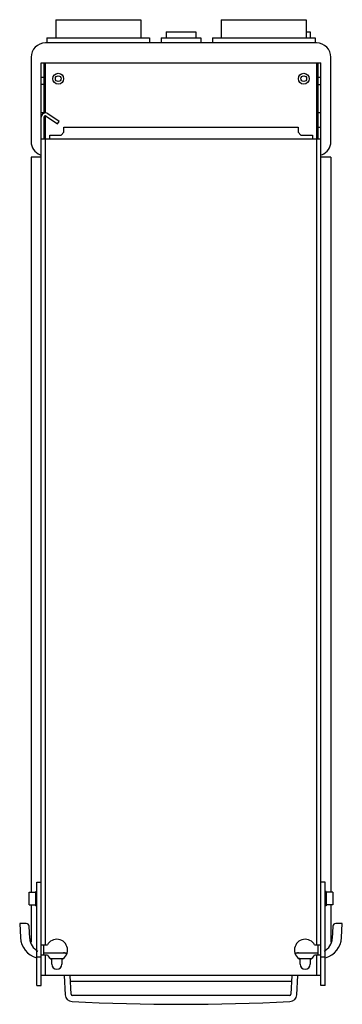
# Model space of a CAD drawing. Header units: millimetres. Extents: x 183 to 409, y 65 to 755.
import ezdxf

# ---------------------------------------------------------------- set-up
doc = ezdxf.new("R2010")
doc.units = ezdxf.units.MM
doc.header["$LTSCALE"] = 53.190154
doc.layers.get('0').update_dxf_attribs({"linetype": 'CONTINUOUS'})

msp = doc.modelspace()

# ---------------------------------------------------------------- linework, layer by layer
at = {"color": 7, "linetype": 'CONTINUOUS'}
for p, q in [((208.72, 754.56), (208.72, 741.76)), ((208.72, 754.56), (268.22, 754.56)), ((268.22, 754.56), (268.22, 741.76)), ((324.72, 754.56), (324.72, 741.76)), ((324.72, 754.56), (384.22, 754.56)), ((384.22, 754.56), (384.22, 741.76)), ((286.07, 746.16), (286.07, 741.76)), ((286.07, 746.16), (306.87, 746.16)), ((306.87, 746.16), (306.87, 741.76)), ((383.97, 746.16), (386.87, 746.16)), ((386.87, 746.16), (386.87, 741.76)), ((391.47, 738.26), (201.47, 738.26)), ((202.47, 741.76), (202.47, 738.26)), ((202.47, 741.76), (274.47, 741.76)), ((274.47, 741.76), (274.47, 738.26)), ((282.47, 741.76), (282.47, 738.26)), ((282.47, 741.76), (310.47, 741.76)), ((310.47, 741.76), (310.47, 738.26)), ((318.47, 741.76), (318.47, 738.26)), ((318.47, 741.76), (390.47, 741.76)), ((390.47, 741.76), (390.47, 738.26)), ((191.47, 728.26), (191.47, 669.26)), ((198.47, 78.26), (198.47, 724.26)), ((198.47, 724.26), (394.47, 724.26)), ((200.47, 724.26), (200.47, 689.08)), ((201.47, 689.12), (201.47, 724.26)), ((391.47, 724.26), (391.47, 106.76)), ((392.47, 671.26), (392.47, 724.26)), ((394.47, 78.26), (394.47, 724.26)), ((401.47, 669.26), (401.47, 728.26)), ((198.47, 714.26), (200.47, 714.26)), ((392.47, 714.26), (394.47, 714.26)), ((200.47, 709.26), (198.47, 709.26)), ((392.47, 709.26), (394.47, 709.26)), ((200.47, 689.26), (198.47, 689.26)), ((200.47, 686.26), (200.47, 671.26)), ((201.47, 106.76), (201.47, 687.23)), ((202.04, 687.08), (209.94, 681.55)), ((211.09, 683.19), (203.19, 688.72)), ((209.94, 681.55), (211.09, 683.19)), ((394.47, 689.26), (392.47, 689.26)), ((212.47, 673.76), (214.47, 675.76)), ((214.47, 675.76), (214.47, 679.26)), ((214.47, 679.26), (378.47, 679.26)), ((378.47, 679.26), (378.47, 675.76)), ((378.47, 675.76), (380.47, 673.76)), ((392.47, 679.26), (394.47, 679.26)), ((198.47, 671.26), (394.47, 671.26)), ((204.47, 671.26), (204.47, 673.76)), ((204.47, 673.76), (212.47, 673.76)), ((380.47, 673.76), (388.47, 673.76)), ((388.47, 673.76), (388.47, 671.26)), ((191.47, 658.26), (191.47, 143.76)), ((198.47, 658.26), (191.47, 658.26)), ((401.47, 658.26), (394.47, 658.26)), ((401.47, 658.26), (401.47, 143.76)), ((195.47, 150.76), (198.47, 150.76)), ((195.47, 78.26), (195.47, 150.76)), ((397.47, 150.76), (394.47, 150.76)), ((397.47, 78.26), (397.47, 150.76)), ((190.17, 143.76), (194.67, 143.76)), ((190.17, 134.76), (190.17, 143.76)), ((194.67, 144.26), (195.47, 144.26)), ((194.67, 134.26), (194.67, 144.26)), ((398.27, 144.26), (397.47, 144.26)), ((398.27, 144.26), (398.27, 134.26)), ((402.77, 143.76), (398.27, 143.76)), ((402.77, 143.76), (402.77, 134.76)), ((190.17, 134.76), (194.67, 134.76)), ((191.47, 134.76), (191.47, 108.68)), ((194.67, 134.26), (195.47, 134.26)), ((398.27, 134.26), (397.47, 134.26)), ((402.77, 134.76), (398.27, 134.76)), ((401.47, 134.76), (401.47, 108.68)), ((188.08, 121.76), (183.46, 121.76)), ((183.46, 121.76), (183.98, 111.95)), ((190.53, 111.21), (190.07, 119.87)), ((402.87, 119.87), (402.41, 111.21)), ((409.47, 121.76), (404.86, 121.76)), ((408.96, 111.95), (409.47, 121.76)), ((198.47, 106.76), (202.84, 106.76)), ((200.47, 99.76), (200.47, 106.76)), ((390.1, 106.76), (394.47, 106.76)), ((392.47, 99.76), (392.47, 106.76)), ((198.47, 98.26), (195.47, 98.26)), ((198.47, 99.76), (202.84, 99.76)), ((201.01, 101.26), (216.4, 101.26)), ((201.47, 85.26), (201.47, 99.76)), ((205.01, 97.26), (213.57, 97.26)), ((205.97, 93.26), (205.97, 96.63)), ((212.97, 96.63), (212.97, 93.26)), ((376.58, 101.26), (391.93, 101.26)), ((379.37, 97.26), (387.92, 97.26)), ((379.97, 93.26), (379.97, 96.63)), ((386.97, 96.63), (386.97, 93.26)), ((390.1, 99.76), (394.47, 99.76)), ((391.47, 99.76), (391.47, 85.26)), ((397.47, 98.26), (394.47, 98.26)), ((394.47, 85.26), (198.47, 85.26)), ((214.68, 85.26), (215.38, 71.88)), ((219.49, 72.21), (218.81, 85.26)), ((374.13, 85.26), (373.45, 72.21)), ((377.56, 71.88), (378.26, 85.26)), ((195.47, 78.26), (198.47, 78.26)), ((373.92, 81.26), (219.02, 81.26)), ((397.47, 78.26), (394.47, 78.26)), ((372.45, 71.26), (220.49, 71.26))]:
    msp.add_line(p, q, dxfattribs=at)
for centre, radius in [((210.47, 713.26), 3.8), ((382.47, 713.26), 3.8), ((210.47, 713.26), 2), ((382.47, 713.26), 2)]:
    msp.add_circle(centre, radius, dxfattribs=at)
for centre, radius, start, end in [((201.47, 728.26), 10, 90, 180), ((391.47, 728.26), 10, 0, 90), ((201.47, 686.26), 3, 55, 180), ((201.47, 686.26), 1, 55, 180), ((201.47, 669.26), 10, 180, 248.4877), ((391.47, 669.26), 10, 291.5123, 360), ((188.08, 119.76), 2, 3, 90), ((404.86, 119.76), 2, 90, 177), ((199.46, 112.76), 15.5, 183.00003, 254.62423), ((201.01, 111.76), 10.5, 183, 243.14059), ((209.47, 103.26), 7.5, 297.81814, 152.18186), ((383.47, 103.26), 7.5, 27.81814, 242.18186), ((391.93, 111.76), 10.5, 296.85878, 357), ((393.48, 112.76), 15.5, 285.40575, 356.99996), ((201.01, 111.76), 10.5, 267.29672, 270), ((209.47, 103.26), 7.5, 207.81814, 242.18186), ((214.17, 97.26), 4, 56.57723, 90), ((378.77, 97.26), 4, 90, 124.55316), ((379.37, 96.76), 0.5, 89.99687, 119.92232), ((383.47, 103.26), 7.5, 297.81814, 332.18186), ((391.93, 111.76), 10.5, 270, 272.7031), ((209.47, 93.26), 3.5, 180, 360), ((383.47, 93.26), 3.5, 180, 360), ((220.37, 72.14), 5, 182.98574, 267.09606), ((220.49, 72.26), 1, 183, 270), ((372.45, 72.26), 1, 270, 357), ((372.57, 72.14), 5, 272.90112, 357.01133), ((296.47, 1566.71), 1501.5, 267.08525, 272.91474)]:
    msp.add_arc(centre, radius, start, end, dxfattribs=at)

doc.saveas('drawing.dxf')
